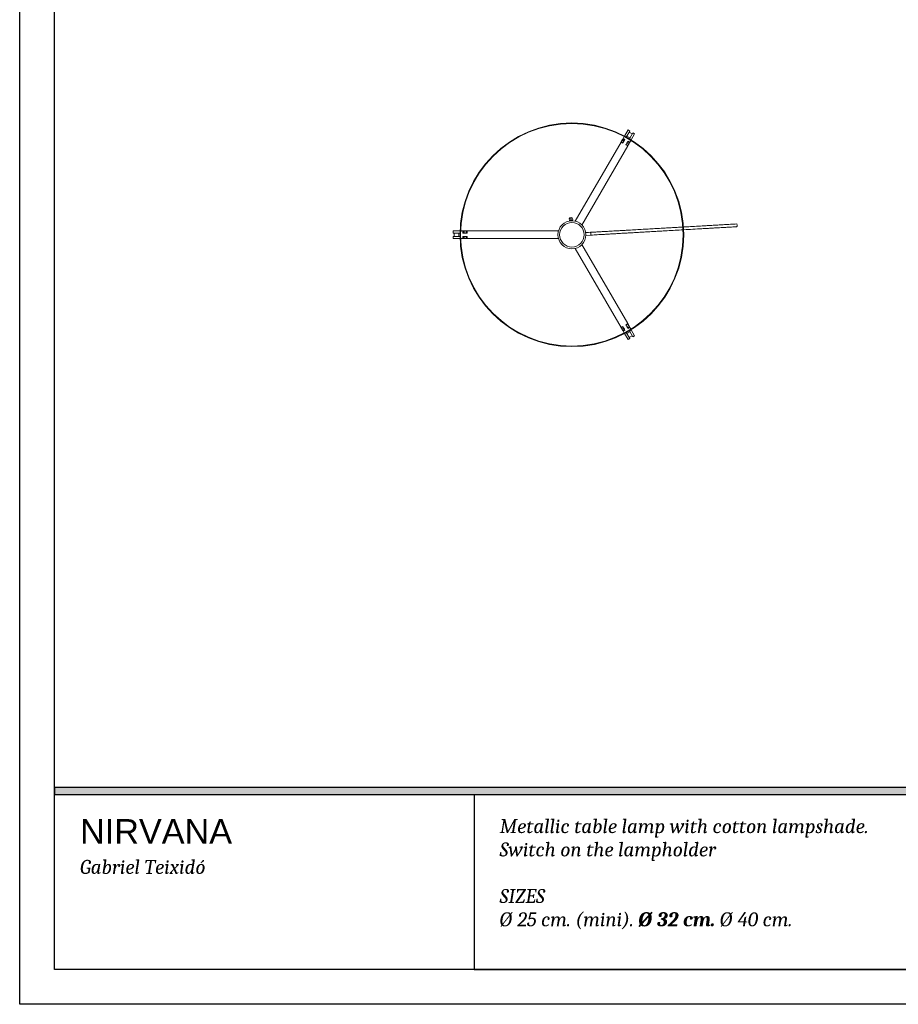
# Model space of a CAD drawing. Header units: millimetres. Extents: x 260 to 470, y -36 to 261.
# Tile 1 of 7: x 260 to 385, y -36 to 105. Entities that reach past the tile are written whole.
import ezdxf

# ---------------------------------------------------------------- set-up
doc = ezdxf.new("R2010")
doc.units = ezdxf.units.MM

msp = doc.modelspace()

# ---------------------------------------------------------------- hatches: boundary and pattern name
h = msp.add_hatch(color=256)
h.dxf.hatch_style = 1
h.paths.add_polyline_path([(464.5633, -6.3397), (464.5633, -5.3397), (264.5633, -5.3397), (264.5633, -6.3397)])

# ---------------------------------------------------------------- linework, layer by layer
for p, q in [((259.5633, -36.3397), (259.5633, 260.6603)), ((324.5633, -6.3397), (324.5633, -31.3397)), ((324.5633, -31.3397), (424.5633, -31.3397)), ((469.5633, -36.3397), (259.5633, -36.3397))]:
    msp.add_line(p, q)
at = {"color": 251}
for p, q in [((264.5633, -31.3397), (264.5633, 255.6603)), ((464.5633, -31.3397), (264.5633, -31.3397))]:
    msp.add_line(p, q, dxfattribs=at)
at = {"color": 7, "linetype": 'Continuous', "lineweight": 15}
for p, q in [((346.5546, 88.7621), (346.0546, 87.896)), ((346.8144, 88.6121), (346.5546, 88.7621)), ((345.8646, 87.5669), (345.8046, 87.463)), ((346.0644, 87.313), (345.8046, 87.463)), ((346.0098, 87.8185), (345.8646, 87.5669)), ((346.1144, 87.3996), (345.8719, 87.5396)), ((346.0546, 87.896), (346.0498, 87.8878)), ((346.3144, 87.746), (346.0546, 87.896)), ((346.0644, 87.313), (346.1144, 87.3996)), ((346.3144, 87.746), (346.8144, 88.6121)), ((346.7474, 87.496), (346.3144, 87.746)), ((346.4019, 87.8976), (346.8349, 87.6476)), ((347.1599, 88.2105), (346.7269, 88.4605)), ((347.2474, 88.3621), (346.7474, 87.496)), ((346.7474, 87.496), (347.0072, 87.346)), ((347.0072, 87.346), (347.5072, 88.2121)), ((347.5072, 88.2121), (347.2474, 88.3621)), ((345.5546, 87.03), (339.016, 75.7049)), ((339.9686, 75.1549), (346.5072, 86.48)), ((345.8144, 86.88), (345.5546, 87.03)), ((345.7046, 87.2898), (345.5796, 87.0733)), ((345.8394, 86.9233), (345.5796, 87.0733)), ((345.9644, 87.1398), (345.7046, 87.2898)), ((345.9644, 87.1398), (345.8394, 86.9233)), ((346.2474, 86.63), (346.5072, 86.48)), ((346.2724, 86.6733), (346.3974, 86.8898)), ((346.2724, 86.6733), (346.5322, 86.5233)), ((346.3974, 86.8898), (346.6572, 86.7398)), ((346.5474, 87.1496), (346.4974, 87.063)), ((346.4974, 87.063), (346.7572, 86.913)), ((346.5322, 86.5233), (346.6572, 86.7398)), ((346.7899, 87.0096), (346.5474, 87.1496)), ((346.7572, 86.913), (346.8172, 87.0169)), ((346.8172, 87.0169), (346.9625, 87.2685)), ((347.0025, 87.3378), (347.0072, 87.346)), ((321.5309, 74.3146), (321.5309, 74.0146)), ((322.5309, 74.3146), (321.5309, 74.3146)), ((321.5309, 74.0146), (322.5309, 74.0146)), ((321.5309, 73.5146), (321.5309, 73.2146)), ((322.5309, 73.5146), (321.5309, 73.5146)), ((321.7059, 74.0146), (321.7059, 73.5146)), ((322.3559, 73.5146), (322.3559, 74.0146)), ((322.5309, 74.0146), (322.5309, 74.3146)), ((322.5403, 74.3146), (322.5309, 74.3146)), ((322.5309, 74.0146), (322.5309, 73.5146)), ((322.5309, 73.5146), (322.5309, 73.2146)), ((322.9109, 74.3146), (322.6204, 74.3146)), ((323.0309, 74.3146), (322.9109, 74.3146)), ((322.9309, 74.2946), (322.9309, 74.0146)), ((322.9309, 74.0146), (323.0309, 74.0146)), ((323.0309, 73.5146), (322.9309, 73.5146)), ((322.9309, 73.5146), (322.9309, 73.2346)), ((323.0309, 74.0146), (323.0309, 74.3146)), ((323.2309, 74.3146), (323.0309, 74.3146)), ((323.2309, 74.0146), (323.0309, 74.0146)), ((323.0309, 73.5146), (323.0309, 73.2146)), ((323.0309, 73.5146), (323.2309, 73.5146)), ((323.2309, 74.0146), (323.2309, 74.3146)), ((323.4809, 74.3146), (323.2309, 74.3146)), ((323.4809, 74.0146), (323.2309, 74.0146)), ((323.2309, 73.5146), (323.2309, 73.2146)), ((323.2309, 73.5146), (323.4809, 73.5146)), ((323.4809, 74.0146), (323.4809, 74.3146)), ((323.5309, 74.3146), (323.4809, 74.3146)), ((323.5309, 74.0146), (323.4809, 74.0146)), ((323.4809, 73.5146), (323.4809, 73.2146)), ((323.4809, 73.5146), (323.5309, 73.5146)), ((336.608, 74.3146), (323.5309, 74.3146)), ((323.5309, 74.0146), (323.5309, 74.3146)), ((323.5309, 73.5146), (323.5309, 73.2146)), ((340.5291, 73.6792), (341.2354, 73.7198)), ((321.5309, 73.2146), (322.5309, 73.2146)), ((322.5309, 73.2146), (322.5403, 73.2146)), ((322.6204, 73.2146), (322.9109, 73.2146)), ((322.9109, 73.2146), (323.0309, 73.2146)), ((323.0309, 73.2146), (323.2309, 73.2146)), ((323.2309, 73.2146), (323.4809, 73.2146)), ((323.4809, 73.2146), (323.5309, 73.2146)), ((323.5309, 73.2146), (336.608, 73.2146)), ((346.5072, 61.0493), (339.9686, 72.3744)), ((339.016, 71.8244), (345.5546, 60.4993)), ((345.8144, 60.6493), (345.5546, 60.4993)), ((345.8394, 60.606), (345.5796, 60.4559)), ((345.8394, 60.606), (345.9644, 60.3894)), ((346.2474, 60.8993), (346.5072, 61.0493)), ((346.2724, 60.8559), (346.5322, 61.0059)), ((346.3974, 60.6394), (346.2724, 60.8559)), ((346.3974, 60.6394), (346.6572, 60.7894)), ((346.4974, 60.4662), (346.7572, 60.6162)), ((346.6572, 60.7894), (346.5322, 61.0059)), ((346.8172, 60.5123), (346.7572, 60.6162)), ((345.5796, 60.4559), (345.7046, 60.2394)), ((345.9644, 60.3894), (345.7046, 60.2394)), ((346.0644, 60.2162), (345.8046, 60.0662)), ((345.8046, 60.0662), (345.8646, 59.9623)), ((345.8646, 59.9623), (346.0098, 59.7107)), ((345.8719, 59.9896), (346.1144, 60.1296)), ((346.0498, 59.6414), (346.0546, 59.6332)), ((346.3144, 59.7832), (346.0546, 59.6332)), ((346.0546, 59.6332), (346.5546, 58.7672)), ((346.1144, 60.1296), (346.0644, 60.2162)), ((346.3144, 59.7832), (346.7474, 60.0332)), ((346.8144, 58.9172), (346.3144, 59.7832)), ((346.8349, 59.8817), (346.4019, 59.6317)), ((346.4974, 60.4662), (346.5474, 60.3796)), ((346.5474, 60.3796), (346.7899, 60.5196)), ((346.7269, 59.0688), (347.1599, 59.3188)), ((346.7474, 60.0332), (347.0072, 60.1832)), ((346.7474, 60.0332), (347.2474, 59.1672)), ((346.9625, 60.2607), (346.8172, 60.5123)), ((347.0072, 60.1832), (347.0025, 60.1914)), ((347.5072, 59.3172), (347.0072, 60.1832)), ((347.2474, 59.1672), (347.5072, 59.3172)), ((346.5546, 58.7672), (346.8144, 58.9172))]:
    msp.add_line(p, q, dxfattribs=at)
at = {"color": 7, "linetype": 'Continuous', "lineweight": 15, "flags": 128}
for points in [[(345.8046, 87.463), (345.8027, 87.4597), (345.797, 87.4498), (345.7877, 87.4338), (345.7753, 87.4123), (345.7601, 87.386), (345.7428, 87.3561), (345.7241, 87.3236), (345.7046, 87.2898)], [(345.5796, 87.0733), (345.5747, 87.0649), (345.57, 87.0567), (345.5657, 87.0493), (345.5619, 87.0427), (345.5588, 87.0373), (345.5565, 87.0333), (345.5551, 87.0308), (345.5546, 87.03)], [(345.8394, 86.9233), (345.8345, 86.9149), (345.8298, 86.9067), (345.8255, 86.8993), (345.8217, 86.8927), (345.8186, 86.8873), (345.8163, 86.8833), (345.8149, 86.8808), (345.8144, 86.88)], [(346.0644, 87.313), (346.0625, 87.3097), (346.0568, 87.2998), (346.0475, 87.2838), (346.0351, 87.2623), (346.0199, 87.236), (346.0027, 87.2061), (345.9839, 87.1736), (345.9644, 87.1398)], [(346.2474, 86.63), (346.2479, 86.6308), (346.2493, 86.6333), (346.2516, 86.6373), (346.2547, 86.6427), (346.2585, 86.6493), (346.2628, 86.6567), (346.2675, 86.6649), (346.2724, 86.6733)], [(346.3974, 86.8898), (346.4169, 86.9236), (346.4357, 86.9561), (346.453, 86.986), (346.4681, 87.0123), (346.4805, 87.0338), (346.4898, 87.0498), (346.4955, 87.0597), (346.4974, 87.063)], [(346.5072, 86.48), (346.5077, 86.4808), (346.5091, 86.4833), (346.5114, 86.4873), (346.5145, 86.4927), (346.5183, 86.4993), (346.5226, 86.5067), (346.5273, 86.5149), (346.5322, 86.5233)], [(346.6572, 86.7398), (346.6767, 86.7736), (346.6955, 86.8061), (346.7128, 86.836), (346.7279, 86.8623), (346.7404, 86.8838), (346.7496, 86.8998), (346.7553, 86.9097), (346.7572, 86.913)], [(338.3912, 75.7599), (338.3912, 75.7599), (338.3931, 75.76), (338.3985, 75.7603), (338.4066, 75.7608), (338.4161, 75.7613)], [(338.4161, 75.7613), (338.4257, 75.7619), (338.4338, 75.7624), (338.4392, 75.7627), (338.4411, 75.7628), (338.4411, 75.7628)], [(362.0973, 75.3196), (362.0974, 75.3196), (362.1182, 75.3056), (362.1376, 75.2633), (362.1527, 75.1991), (362.161, 75.123), (362.1614, 75.0463), (362.1539, 74.9809), (362.1395, 74.9366), (362.1204, 74.9203), (362.1204, 74.9203)], [(341.2125, 74.1191), (340.8879, 74.1004), (340.568, 74.0821), (340.5061, 74.0785)], [(345.8144, 60.6493), (345.8149, 60.6484), (345.8163, 60.646), (345.8186, 60.642), (345.8217, 60.6366), (345.8255, 60.63), (345.8298, 60.6225), (345.8345, 60.6144), (345.8394, 60.606)], [(346.2724, 60.8559), (346.2675, 60.8644), (346.2628, 60.8725), (346.2585, 60.88), (346.2547, 60.8866), (346.2516, 60.892), (346.2493, 60.896), (346.2479, 60.8984), (346.2474, 60.8993)], [(346.4974, 60.4662), (346.4955, 60.4696), (346.4898, 60.4794), (346.4805, 60.4954), (346.4681, 60.517), (346.453, 60.5432), (346.4357, 60.5732), (346.4169, 60.6057), (346.3974, 60.6394)], [(346.5322, 61.0059), (346.5273, 61.0144), (346.5226, 61.0225), (346.5183, 61.03), (346.5145, 61.0366), (346.5114, 61.042), (346.5091, 61.046), (346.5077, 61.0484), (346.5072, 61.0493)], [(346.7572, 60.6162), (346.7553, 60.6196), (346.7496, 60.6294), (346.7404, 60.6454), (346.7279, 60.667), (346.7128, 60.6932), (346.6955, 60.7232), (346.6767, 60.7557), (346.6572, 60.7894)], [(345.5546, 60.4993), (345.5551, 60.4984), (345.5565, 60.496), (345.5588, 60.492), (345.5619, 60.4866), (345.5657, 60.48), (345.57, 60.4725), (345.5747, 60.4644), (345.5796, 60.4559)], [(345.7046, 60.2394), (345.7241, 60.2057), (345.7428, 60.1732), (345.7601, 60.1432), (345.7753, 60.117), (345.7877, 60.0954), (345.797, 60.0794), (345.8027, 60.0696), (345.8046, 60.0662)], [(345.9644, 60.3894), (345.9839, 60.3557), (346.0027, 60.3232), (346.0199, 60.2932), (346.0351, 60.267), (346.0475, 60.2454), (346.0568, 60.2294), (346.0625, 60.2196), (346.0644, 60.2162)]]:
    msp.add_lwpolyline(points, dxfattribs=at)
at = {"color": 8, "linetype": 'Continuous', "lineweight": 15, "flags": 128}
msp.add_lwpolyline([(341.2125, 74.1191), (341.2134, 74.1039), (341.2159, 74.0606), (341.2196, 73.9958), (341.224, 73.9194), (341.2284, 73.843), (341.2321, 73.7782), (341.2346, 73.735), (341.2354, 73.7198)], dxfattribs=at)
msp.add_lwpolyline([(264.5633, -6.3397), (464.5633, -6.3397), (464.5633, -5.3397), (264.5633, -5.3397)], close=True)
msp.add_lwpolyline([(264.5633, -31.3397), (264.5633, -6.3397), (464.5633, -6.3397), (464.5633, -31.3397), (264.5633, -31.3397)])
at = {"color": 7, "linetype": 'Continuous', "lineweight": 15}
for radius in [16, 15.93, 15.92, 2, 1.75]:
    msp.add_circle((338.5309, 73.7646), radius, dxfattribs=at)
for centre, radius, start, end in [((345.8819, 87.5569), 0.02, 150, 240), ((346.0729, 87.8277), 0.05, 60, 94.353619), ((346.9389, 87.3277), 0.05, 25.646381, 60), ((346.7999, 87.0269), 0.02, 240, 330), ((338.4027, 75.9952), 0.25, 3.289898, 254.004446), ((338.4027, 75.9952), 0.25, 292.575349, 3.289898), ((322.5809, 74.2646), 0.05, 145.646381, 180), ((322.5809, 73.2646), 0.05, 180, 214.353619), ((322.9109, 74.2946), 0.02, 0, 90), ((322.9109, 73.2346), 0.02, 270, 0), ((345.8819, 59.9723), 0.02, 120, 210), ((346.0729, 59.7015), 0.05, 265.646381, 300), ((346.7999, 60.5023), 0.02, 30, 120), ((346.9389, 60.2015), 0.05, 300, 334.353619)]:
    msp.add_arc(centre, radius, start, end, dxfattribs=at)
for points, knots in [([(338.4214, 76.1052), (338.4211, 76.1078), (338.4206, 76.1124), (338.4156, 76.121), (338.4082, 76.1263), (338.4021, 76.1286), (338.3964, 76.1291), (338.392, 76.1286), (338.3889, 76.1278), (338.386, 76.1267), (338.3825, 76.1248), (338.3787, 76.1218), (338.3756, 76.118), (338.3704, 76.1082), (338.371, 76.105), (338.3715, 76.1023)], [0, 0, 0, 0, 0.185741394, 0.329071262, 0.386961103, 0.436769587, 0.479659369, 0.499130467, 0.517636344, 0.535583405, 0.553455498, 0.590850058, 0.633917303, 0.685443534, 1, 1, 1, 1]), ([(338.3715, 76.1023), (338.3717, 76.0979), (338.3721, 76.0918), (338.376, 76.023), (338.3794, 75.9645), (338.3824, 75.9114), (338.3856, 75.8563), (338.3882, 75.8117), (338.3898, 75.7829), (338.3907, 75.7677), (338.3912, 75.7599)], [0, 0, 0, 0, 0.5544735, 0.75694725, 0.85432618, 0.92315187, 0.96293819, 0.9814346, 0.99055182, 1, 1, 1, 1]), ([(338.4411, 75.7628), (338.4407, 75.77), (338.4398, 75.7842), (338.4383, 75.8106), (338.4361, 75.8501), (338.4333, 75.8981), (338.431, 75.9385), (338.4291, 75.9709), (338.4263, 76.0194), (338.4248, 76.0464), (338.4236, 76.0661), (338.4231, 76.0759), (338.4225, 76.0856), (338.422, 76.095), (338.4215, 76.1027), (338.4214, 76.1043), (338.4214, 76.1052)], [0, 0, 0, 0, 0.0088155, 0.017208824, 0.033718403, 0.06665044, 0.117840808, 0.165918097, 0.214099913, 0.406966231, 0.46520492, 0.520063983, 0.594477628, 0.696801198, 0.830754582, 1, 1, 1, 1]), ([(354.4117, 74.8778), (354.2043, 74.8659), (353.7125, 74.8376), (352.9365, 74.793), (352.1027, 74.7451), (351.2549, 74.6964), (350.3807, 74.6461), (349.4336, 74.5917), (348.4468, 74.535), (347.4324, 74.4766), (346.5701, 74.4271), (345.8615, 74.3863), (345.318, 74.3551), (344.7995, 74.3253), (344.3636, 74.3002), (343.9724, 74.2778), (343.5862, 74.2556), (343.1177, 74.2286), (342.5636, 74.1968), (341.919, 74.1597), (341.4587, 74.1333), (341.2125, 74.1191)], [0, 0, 0, 0, 0.04726826, 0.11206803, 0.17671755, 0.23694637, 0.30476591, 0.37528402, 0.45205205, 0.52890826, 0.60575847, 0.64800639, 0.68995994, 0.72929324, 0.76584188, 0.78901337, 0.81820205, 0.85359257, 0.89544028, 0.94409026, 1, 1, 1, 1]), ([(362.0974, 75.3196), (361.7972, 75.3024), (361.2202, 75.2692), (360.3715, 75.2204), (359.5944, 75.1757), (358.8952, 75.1356), (358.2841, 75.1004), (357.5369, 75.0575), (356.6113, 75.0043), (355.5791, 74.9449), (354.8674, 74.904), (354.5384, 74.8851), (354.4889, 74.8823)], [0, 0, 0, 0, 0.120916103, 0.232383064, 0.334446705, 0.426344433, 0.506717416, 0.574278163, 0.719708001, 0.87050442, 0.980488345, 1, 1, 1, 1]), ([(354.4998, 74.4822), (354.5182, 74.4833), (354.9629, 74.5089), (355.8331, 74.5589), (356.9361, 74.6223), (357.859, 74.6753), (358.5824, 74.7169), (359.1702, 74.7507), (359.6677, 74.7793), (360.133, 74.8061), (360.7118, 74.8393), (361.3914, 74.8784), (361.8678, 74.9058), (362.1204, 74.9203)], [0, 0, 0, 0, 0.00723309, 0.17476543, 0.34222162, 0.44046523, 0.53680294, 0.6257309, 0.67072924, 0.73180371, 0.80823211, 0.8983493, 1, 1, 1, 1]), ([(341.2354, 73.7198), (341.5434, 73.7375), (342.127, 73.771), (342.9566, 73.8187), (343.6968, 73.8613), (344.3538, 73.899), (344.9323, 73.9323), (345.4359, 73.9612), (345.9802, 73.9925), (346.5956, 74.0279), (347.3133, 74.0691), (348.0695, 74.1126), (348.8634, 74.1582), (349.6933, 74.2059), (350.5357, 74.2544), (351.3632, 74.3019), (352.2869, 74.355), (353.2989, 74.4132), (354.0486, 74.4563), (354.4211, 74.4777)], [0, 0, 0, 0, 0.07001033, 0.13269207, 0.18864943, 0.23834638, 0.28213239, 0.32026477, 0.35292786, 0.40596797, 0.46027213, 0.51619843, 0.57796076, 0.64081679, 0.70487945, 0.76948015, 0.82899183, 0.91503871, 1, 1, 1, 1])]:
    msp.add_open_spline(points, degree=3, knots=knots, dxfattribs=at)

# ---------------------------------------------------------------- texts
at = {"char_height": 3.5, "attachment_point": 1}
for s, width, insert in [('{\\fArial|b0|i0|c0|p34;NIRVANA\\P\\fCambria|b0|i1|c0|p18;\\H0.57143x;Gabriel Teixidó}', 44.457803, (268.1977, -9.8427)), ('{\\fCambria|b0|i1|c0|p18;\\H0.57143x;Metallic table lamp with cotton lampshade.\\PSwitch on the lampholder\\P\\PSIZES\\PØ 25 cm. (mini). \\fCambria|b1|i1|c0|p18;Ø 32 cm.\\fCambria|b0|i1|c0|p18; Ø 40 cm.}', 90.709171, (328.1977, -9.8427))]:
    msp.add_mtext_dynamic_manual_height_columns(s, width=width, gutter_width=17.5, heights=[0], dxfattribs=dict(at, insert=insert))

doc.saveas('drawing.dxf')
